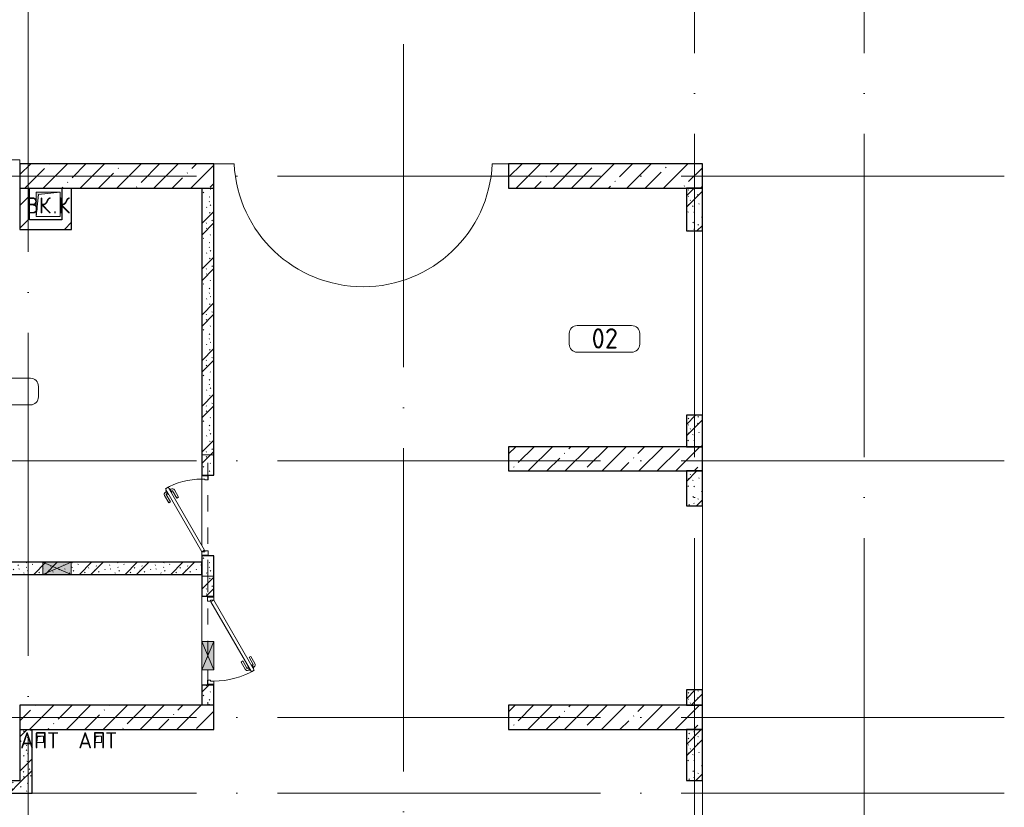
# Model space of a CAD drawing. Header units: millimetres. Extents: x -30540 to 175469, y -11730 to 122288.
# Tile 80 of 119: x 99552 to 111742, y 35538 to 45285. Entities that reach past the tile are written whole.
import ezdxf

# ---------------------------------------------------------------- set-up
doc = ezdxf.new("R2010")
doc.units = ezdxf.units.MM
doc.linetypes.add('3_ Штрих_ 1 х 1 мм', pattern=[400, 200, -200])
doc.linetypes.add('ADSK_Линия сетки', pattern=[5000, 4000, -500, 0, -500])
for name, color, linetype, lineweight in [('A-____-NOTE-TEXT', 7, 'Continuous', 18), ('A-AREA-____-IDEN', 7, 'Continuous', 9), ('A-DOOR-____-MCUT', 7, 'Continuous', 9), ('A-DOOR-____-OTLN', 7, 'Continuous', 18), ('A-DOOR-FRAM-MCUT', 7, 'Continuous', 9), ('A-FLOR-____-OTLN', 7, 'Continuous', 18), ('A-GLAZ-____-MCUT', 7, 'Continuous', 9), ('A-GLAZ-____-OTLN', 7, 'Continuous', 18), ('A-WALL-____-MCUT', 7, 'Continuous', 40), ('A-WALL-____-PATT', 7, 'Continuous', 40), ('I-WALL-____-MCUT', 7, 'Continuous', 40), ('M-EQPM-____-OTLN', 7, 'Continuous', 18), ('S-BEAM-____-OTLN', 7, 'Continuous', 18), ('S-COLS-____-MCUT', 7, 'Continuous', 40), ('S-COLS-____-OTLN', 7, 'Continuous', 18), ('S-GRID-____-OTLN', 7, 'Continuous', 9)]:
    doc.layers.add(name, color=color, linetype=linetype, lineweight=lineweight)
doc.styles.add('GOST Common', font='GOST_Common.ttf', dxfattribs={"height": 200})
doc.styles.add('GOST Common_3', font='GOST_Common.ttf', dxfattribs={"height": 250})
pattern_1 = [(45, (0, 0), (-228.0985, 228.0985), []), (45, (228.1, 0), (-228.0985, 228.0985), [403.225, -80.645, 6.706, -73.939])]
pattern_2 = [(135, (300.56, 377.28), (-565.6854, 6e-14), [10, -790]), (135, (349.8, 474.73), (-565.6854, 6e-14), [10, -790]), (135, (423.93, 473.06), (-565.6854, 6e-14), [10, -790]), (135, (229.92, 447.9), (-565.6854, 6e-14), [10, -790]), (135, (155.08, 447.9), (-565.6854, 6e-14), [10, -790]), (135, (114.9, 369.03), (-565.6854, 6e-14), [10, -790]), (135, (132.43, 285.8), (-565.6854, 6e-14), [10, -790]), (135, (214.66, 322), (-565.6854, 6e-14), [10, -790]), (135, (198.16, 261.88), (-565.6854, 6e-14), [10, -790]), (135, (45.2, 272.9), (-565.6854, 6e-14), [10, -790]), (135, (42.32, 336.16), (-565.6854, 6e-14), [10, -790]), (135, (92.26, 192.24), (-565.6854, 6e-14), [10, -790]), (135, (7.07, 149.2), (-565.6854, 6e-14), [10, -790]), (135, (80.6, 95.1), (-565.6854, 6e-14), [10, -790]), (135, (79.53, 36.94), (-565.6854, 6e-14), [10, -790]), (135, (153.87, 74.56), (-565.6854, 6e-14), [10, -790]), (135, (228.35, 124.8), (-565.6854, 6e-14), [10, -790]), (135, (279.75, 180.4), (-565.6854, 6e-14), [10, -790]), (135, (282.9, 31.63), (-565.6854, 6e-14), [10, -790]), (135, (377.38, 53.45), (-565.6854, 6e-14), [10, -790]), (135, (352.28, 102.7), (-565.6854, 6e-14), [10, -790]), (135, (354.05, 0), (-565.6854, 6e-14), [10, -790]), (135, (553.23, 16.45), (-565.6854, 6e-14), [10, -790]), (135, (542.38, 63.45), (-565.6854, 6e-14), [10, -790]), (135, (536.58, 239.3), (-565.6854, 6e-14), [10, -790]), (135, (475.85, 203.9), (-565.6854, 6e-14), [10, -790]), (135, (475.85, 316.54), (-565.6854, 6e-14), [10, -790]), (135, (520.8, 408.7), (-565.6854, 6e-14), [10, -790]), (135, (551.1, 470.8), (-565.6854, 6e-14), [10, -790]), (135, (235.25, 537.93), (-565.6854, 6e-14), [10, -790]), (135, (407.25, 547.65), (-565.6854, 6e-14), [10, -790]), (135, (94.5, 558.6), (-565.6854, 6e-14), [10, -790]), (135, (46.4, 532.3), (-565.6854, 6e-14), [10, -790]), (135, (85.56, 465.04), (-565.6854, 6e-14), [10, -790]), (135, (355.53, 181.14), (-565.6854, 6e-14), [10, -790]), (135, (362.23, 243.6), (-565.6854, 6e-14), [10, -790]), (135, (413.45, 344.1), (-565.6854, 6e-14), [10, -790]), (135, (286.3, 273.25), (-565.6854, 6e-14), [10, -790]), (135, (423.02, 263.72), (-565.6854, 6e-14), [10, -790]), (135, (162.94, 190.2), (-565.6854, 6e-14), [10, -790]), (135, (470.25, 120.93), (-565.6854, 6e-14), [10, -790]), (135, (484.48, 9.78), (-565.6854, 6e-14), [10, -790]), (45, (0, 212.13), (-565.6854, 0), []), (45, (212.13, 0), (-565.6854, 0), []), (45, (353.55, 0), (-565.6854, 0), []), (45, (0, 353.55), (-565.6854, 0), [])]
pattern_3 = [(45, (0, 0), (-424.264, 424.264), []), (45, (0, 282.8), (-424.264, 424.264), [])]

# ---------------------------------------------------------------- blocks, each defined once
blk = doc.blocks.new('КР_Колонна_ЖБ_Прямоугольная - 2400x300h_B40-2134361-01 ЭО')
at = {"layer": 'S-COLS-____-OTLN', "lineweight": 5, "true_color": 0xcccccc}
h = blk.add_hatch(dxfattribs=at)
h.set_pattern_fill('FP_92', color=254, style=0, pattern_type=2)
h.set_pattern_definition([(45, (-100755.3, -43350), (-228.0985, 228.0985), []), (45, (-100527.2, -43350), (-228.0985, 228.0985), [403.225, -80.645, 6.706, -73.939])])
h.paths.add_polyline_path([(1200, -150), (1200, 150), (-1200, 150), (-1200, -150)])
at = {"layer": 'S-COLS-____-MCUT', "color": 254, "lineweight": 30, "true_color": 0xcccccc}
for p, q in [((1200, 150), (-1200, 150)), ((-1200, 150), (-1200, -150)), ((1200, -150), (1200, 150)), ((-1200, -150), (1200, -150))]:
    blk.add_line(p, q, dxfattribs=at)
blk = doc.blocks.new('КР_Колонна_ЖБ_Прямоугольная - 2400x300h_B40-V98-01 ЭО')
at = {"layer": 'S-COLS-____-OTLN', "lineweight": 5, "true_color": 0xcccccc}
h = blk.add_hatch(dxfattribs=at)
h.set_pattern_fill('FP_94', color=254, style=0, pattern_type=2)
h.set_pattern_definition([(45, (-100755.3, -36650), (-228.0985, 228.0985), []), (45, (-100527.2, -36650), (-228.0985, 228.0985), [403.225, -80.645, 6.706, -73.939])])
h.paths.add_polyline_path([(1200, -150), (1200, 150), (-1200, 150), (-1200, -150), (-691, -150)])
at = {"layer": 'S-COLS-____-MCUT', "color": 254, "lineweight": 30, "true_color": 0xcccccc}
for p, q in [((1200, 150), (-1200, 150)), ((-1200, 150), (-1200, -150)), ((1200, -150), (1200, 150)), ((-1200, -150), (1200, -150))]:
    blk.add_line(p, q, dxfattribs=at)
blk = doc.blocks.new('АР_Дверь однопольная - 1100х2100h_Глухая_с_у_ МГН_EI30-4224661-01 ЭО')
at = {"layer": 'A-DOOR-____-MCUT', "color": 254, "lineweight": 15, "true_color": 0xcccccc}
for p, q in [((366, 575), (-500, 75)), ((-480, 40), (386, 540)), ((386, 540), (366, 575)), ((-500, 75), (-480, 40))]:
    blk.add_line(p, q, dxfattribs=at)
at = {"layer": 'A-DOOR-____-OTLN', "color": 254, "lineweight": 5, "true_color": 0xcccccc}
for p, q in [((194, 533), (283, 585)), ((206, 512), (194, 533)), ((206, 512), (295, 563)), ((340, 569), (297, 544)), ((297, 544), (301, 538)), ((308, 551), (302, 561)), ((325, 496), (321, 503)), ((330, 563), (324, 574)), ((368, 521), (325, 496)), ((336, 502), (342, 492)), ((344, 563), (340, 569)), ((358, 515), (364, 504)), ((364, 528), (368, 521)), ((251, 434), (340, 485)), ((251, 434), (264, 412)), ((264, 412), (353, 463))]:
    blk.add_line(p, q, dxfattribs=at)
for centre, radius, start, end in [((298, 559), 30, 30, 120), ((298, 559), 4.99, 30, 120), ((338, 489), 4.99, 300, 30), ((338, 489), 30, 300, 30)]:
    blk.add_arc(centre, radius, start, end, dxfattribs=at)
at = {"layer": 'A-DOOR-____-OTLN', "color": 254, "lineweight": 13, "true_color": 0xcccccc}
blk.add_arc((-500, 75), 1000, 360, 30, dxfattribs=at)
at = {"layer": 'A-DOOR-FRAM-MCUT', "color": 254, "lineweight": 15, "true_color": 0xcccccc}
for p, q in [((-540, 75), (-550, 75)), ((-500, 75), (-540, 75)), ((-540, 75), (-540, -5)), ((-500, 35), (-500, 75)), ((-490, 35), (-500, 35)), ((-490, -5), (-490, 35)), ((500, 35), (490, 35)), ((490, 35), (490, -5)), ((540, 75), (500, 75)), ((500, 75), (500, 35)), ((540, -5), (540, 75)), ((540, 75), (550, 75)), ((-540, -5), (-550, -5)), ((-540, -5), (-490, -5)), ((490, -5), (540, -5)), ((540, -5), (550, -5))]:
    blk.add_line(p, q, dxfattribs=at)
blk = doc.blocks.new('АР_Дверь однопольная - 1000х2100h_900__Глухая_1 эт-6154256-01 ЭО')
at = {"layer": 'A-DOOR-____-MCUT', "color": 254, "lineweight": 15, "true_color": 0xcccccc}
for p, q in [((329, 525), (-450, 75)), ((-430, 40), (349, 490)), ((349, 490), (329, 525)), ((-450, 75), (-430, 40))]:
    blk.add_line(p, q, dxfattribs=at)
at = {"layer": 'A-DOOR-____-OTLN', "color": 254, "lineweight": 5, "true_color": 0xcccccc}
for p, q in [((157, 483), (246, 535)), ((170, 462), (258, 513)), ((304, 519), (260, 494)), ((260, 494), (264, 488)), ((271, 501), (265, 511)), ((293, 513), (287, 524)), ((308, 513), (304, 519)), ((170, 462), (157, 483)), ((215, 384), (303, 435)), ((215, 384), (227, 362)), ((227, 362), (316, 413)), ((288, 446), (284, 453)), ((332, 471), (288, 446)), ((299, 452), (305, 442)), ((321, 465), (327, 454)), ((328, 478), (332, 471))]:
    blk.add_line(p, q, dxfattribs=at)
for centre, radius, start, end in [((261, 509), 30, 30, 120), ((261, 509), 4.99, 30, 120), ((301, 439), 4.99, 300, 30), ((301, 439), 30, 300, 30)]:
    blk.add_arc(centre, radius, start, end, dxfattribs=at)
at = {"layer": 'A-DOOR-____-OTLN', "color": 254, "lineweight": 13, "true_color": 0xcccccc}
blk.add_arc((-450, 75), 900, 360, 30, dxfattribs=at)
at = {"layer": 'A-DOOR-FRAM-MCUT', "color": 254, "lineweight": 15, "true_color": 0xcccccc}
for p, q in [((-490, 75), (-500, 75)), ((-450, 75), (-490, 75)), ((-490, 75), (-490, -5)), ((-450, 35), (-450, 75)), ((-440, 35), (-450, 35)), ((-440, -5), (-440, 35)), ((450, 35), (440, 35)), ((440, 35), (440, -5)), ((490, 75), (450, 75)), ((450, 75), (450, 35)), ((490, -5), (490, 75)), ((490, 75), (500, 75)), ((-490, -5), (-500, -5)), ((-490, -5), (-440, -5)), ((440, -5), (490, -5)), ((490, -5), (500, -5))]:
    blk.add_line(p, q, dxfattribs=at)
blk = doc.blocks.new('АР_Отверстие прямоугольное - ОВВ-4138733-01 ЭО')
at = {"layer": 'A-GLAZ-____-OTLN', "lineweight": 13, "true_color": 0xf9f9f9}
blk.add_hatch(color=7, dxfattribs=at).paths.add_polyline_path([(300, 75), (-50, 75), (-50, -75), (300, -75)])
at = {"layer": 'A-GLAZ-____-MCUT', "color": 254, "lineweight": 15, "true_color": 0xcccccc}
for p, q in [((-50, 75), (-50, -75)), ((300, 75), (300, -75))]:
    blk.add_line(p, q, dxfattribs=at)
at = {"layer": 'A-GLAZ-____-OTLN', "color": 254, "lineweight": 5, "true_color": 0xcccccc}
for p, q in [((300, 75), (-50, -75)), ((-50, 75), (300, -75))]:
    blk.add_line(p, q, dxfattribs=at)
at = {"layer": 'A-GLAZ-____-OTLN', "color": 254, "lineweight": 13, "true_color": 0xcccccc}
for p, q in [((300, 75), (-50, 75)), ((-50, 75), (-50, -75)), ((300, -75), (300, 75)), ((-50, -75), (300, -75))]:
    blk.add_line(p, q, dxfattribs=at)
blk = doc.blocks.new('АР_Перемычка - 150_Уx2_50x5__250-250-4318940-01 ЭО')
at = {"layer": 'S-BEAM-____-OTLN', "color": 254, "linetype": '3_ Штрих_ 1 х 1 мм', "lineweight": 15, "true_color": 0xdcdcdc}
for p, q in [((-800, 75), (-800, -75)), ((800, 75), (800, -75)), ((-800, 0), (10, 0)), ((10, 0), (360, 0)), ((360, 0), (800, 0))]:
    blk.add_line(p, q, dxfattribs=at)
blk = doc.blocks.new('АР_Перемычка - 150_Уx2_50x5__250-250-4318819-01 ЭО')
at = {"layer": 'S-BEAM-____-OTLN', "color": 254, "linetype": '3_ Штрих_ 1 х 1 мм', "lineweight": 15, "true_color": 0xdcdcdc}
for p, q in [((-750, 75), (-750, -75)), ((750, 75), (750, -75)), ((-750, 0), (750, 0))]:
    blk.add_line(p, q, dxfattribs=at)
blk = doc.blocks.new('АР_Отверстие прямоугольное - ОВО-4551981-01 ЭО')
at = {"layer": 'A-GLAZ-____-OTLN', "lineweight": 13, "true_color": 0xf9f9f9}
blk.add_hatch(color=7, dxfattribs=at).paths.add_polyline_path([(300, -75), (300, 75), (-50, 75), (-50, -75)])
at = {"layer": 'A-GLAZ-____-MCUT', "color": 254, "lineweight": 15, "true_color": 0xcccccc}
for p, q in [((-50, 75), (-50, -75)), ((300, 75), (300, -75))]:
    blk.add_line(p, q, dxfattribs=at)
at = {"layer": 'A-GLAZ-____-OTLN', "color": 254, "lineweight": 5, "true_color": 0xcccccc}
for p, q in [((300, 75), (-50, -75)), ((-50, 75), (300, -75))]:
    blk.add_line(p, q, dxfattribs=at)
at = {"layer": 'A-GLAZ-____-OTLN', "color": 254, "lineweight": 13, "true_color": 0xcccccc}
for p, q in [((300, 75), (-50, 75)), ((-50, 75), (-50, -75)), ((300, -75), (300, 75)), ((-50, -75), (300, -75))]:
    blk.add_line(p, q, dxfattribs=at)
blk = doc.blocks.new('АР_Канал вертикальный прямоугольный - ВК_К-5750316-01 ЭО')
at = {"layer": 'M-EQPM-____-OTLN', "lineweight": 13, "true_color": 0xe2e2e2}
blk.add_hatch(color=254, dxfattribs=at).paths.add_polyline_path([(-150, -150), (-120, 120), (150, 150), (-150, 150), (-150, 84)])
at = {"layer": 'M-EQPM-____-OTLN', "color": 253, "lineweight": 13, "true_color": 0xaaaaaa}
for p, q in [((150, 150), (-150, 150)), ((-150, 150), (-150, -150)), ((150, 150), (-150, 150)), ((-150, 150), (-150, -150)), ((-150, -150), (-150, 150)), ((-150, 150), (150, 150)), ((-120, 120), (150, 150)), ((-120, 120), (150, 150)), ((150, -150), (150, 150)), ((150, 150), (150, -150)), ((-150, -150), (-120, 120)), ((-150, -150), (-120, 120)), ((-150, -150), (150, -150)), ((150, -150), (-150, -150))]:
    blk.add_line(p, q, dxfattribs=at)
blk = doc.blocks.new('АР_Канал вертикальный прямоугольный - АПТ-2365873-01 ЭО')
at = {"layer": 'M-EQPM-____-OTLN', "lineweight": 13, "true_color": 0xe2e2e2}
blk.add_hatch(color=254, dxfattribs=at).paths.add_polyline_path([(-40, -40), (-32, 32), (40, 40), (-40, 40)])
at = {"layer": 'M-EQPM-____-OTLN', "color": 253, "lineweight": 13, "true_color": 0xaaaaaa}
for p, q in [((40, 40), (-40, 40)), ((-40, 40), (-40, -40)), ((40, 40), (-40, 40)), ((-40, 40), (-40, -40)), ((-40, -40), (-40, 40)), ((-40, 40), (40, 40)), ((-40, -40), (-32, 32)), ((-40, -40), (-32, 32)), ((-32, 32), (40, 40)), ((-32, 32), (40, 40)), ((40, -40), (40, 40)), ((40, 40), (40, -40)), ((-40, -40), (40, -40)), ((40, -40), (-40, -40))]:
    blk.add_line(p, q, dxfattribs=at)
blk = doc.blocks.new('Наметкина 10_РД_АР_К4_отсоединено_rvt-1-01 ЭО')
at = {"layer": 'A-WALL-____-PATT', "lineweight": 5, "true_color": 0xcccccc}
h = blk.add_hatch(dxfattribs=at)
h.set_pattern_fill('FP_104', color=254, style=0, pattern_type=2)
h.set_pattern_definition(pattern_3)
h.paths.add_polyline_path([(99675, 42690), (99675, 43200), (99555, 43200), (99555, 42690)])
h = blk.add_hatch(dxfattribs=at)
h.set_pattern_fill('FP_104', color=254, style=0, pattern_type=2)
h.set_pattern_definition(pattern_3)
h.paths.add_polyline_path([(100195, 42690), (100195, 43200), (100075, 43200), (100075, 42690)])
h = blk.add_hatch(dxfattribs=at)
h.set_pattern_fill('FP_105', color=254, style=0, pattern_type=2)
h.set_pattern_definition(pattern_2)
h.paths.add_polyline_path([(101805, 36800), (101955, 36800), (101955, 37050), (101805, 37050)])
h.paths.add_polyline_path([(101805, 38150), (101955, 38150), (101955, 38650), (101805, 38650)])
h.paths.add_polyline_path([(101955, 39650), (101955, 43200), (101805, 43200), (101805, 39650)])
h = blk.add_hatch(dxfattribs=at)
h.set_pattern_fill('FP_105', color=254, style=0, pattern_type=2)
h.set_pattern_definition(pattern_2)
h.paths.add_polyline_path([(108005, 42670), (108005, 43200), (107805, 43200), (107805, 42670)])
h = blk.add_hatch(dxfattribs=at)
h.set_pattern_fill('FP_105', color=254, style=0, pattern_type=2)
h.set_pattern_definition(pattern_2)
h.paths.add_polyline_path([(108005, 40000), (108005, 40390), (107805, 40390), (107805, 40000)])
h = blk.add_hatch(dxfattribs=at)
h.set_pattern_fill('FP_105', color=254, style=0, pattern_type=2)
h.set_pattern_definition(pattern_2)
h.paths.add_polyline_path([(108005, 39270), (108005, 39700), (107805, 39700), (107805, 39270)])
h = blk.add_hatch(dxfattribs=at)
h.set_pattern_fill('FP_105', color=254, style=0, pattern_type=2)
h.set_pattern_definition(pattern_2)
h.paths.add_polyline_path([(100190, 38420), (101805, 38420), (101805, 38570), (98045, 38570), (98045, 38420), (100064, 38420)])
h = blk.add_hatch(dxfattribs=at)
h.set_pattern_fill('FP_105', color=254, style=0, pattern_type=2)
h.set_pattern_definition(pattern_2)
h.paths.add_polyline_path([(108005, 36800), (108005, 36990), (107805, 36990), (107805, 36800)])
h = blk.add_hatch(dxfattribs=at)
h.set_pattern_fill('FP_105', color=254, style=0, pattern_type=2)
h.set_pattern_definition(pattern_2)
h.paths.add_polyline_path([(99705, 35715), (99705, 36500), (99555, 36500), (99555, 35715)])
h = blk.add_hatch(dxfattribs=at)
h.set_pattern_fill('FP_105', color=254, style=0, pattern_type=2)
h.set_pattern_definition(pattern_2)
h.paths.add_polyline_path([(108005, 35870), (108005, 36500), (107805, 36500), (107805, 35870)])
h = blk.add_hatch(dxfattribs=at)
h.set_pattern_fill('FP_105', color=254, style=0, pattern_type=2)
h.set_pattern_definition(pattern_2)
h.paths.add_polyline_path([(98025, 35715), (99555, 35715), (99555, 35865), (98005, 35865), (98005, 35715)])
at = {"layer": 'S-COLS-____-OTLN', "lineweight": 5, "true_color": 0xcccccc}
h = blk.add_hatch(dxfattribs=at)
h.set_pattern_fill('FP_88', color=254, style=0, pattern_type=2)
h.set_pattern_definition(pattern_1)
h.paths.add_polyline_path([(105605, 43200), (108005, 43200), (108005, 43500), (105605, 43500)])
h = blk.add_hatch(dxfattribs=at)
h.set_pattern_fill('FP_88', color=254, style=0, pattern_type=2)
h.set_pattern_definition(pattern_1)
h.paths.add_polyline_path([(105605, 39700), (108005, 39700), (108005, 40000), (105605, 40000)])
h = blk.add_hatch(dxfattribs=at)
h.set_pattern_fill('FP_88', color=254, style=0, pattern_type=2)
h.set_pattern_definition(pattern_1)
h.paths.add_polyline_path([(105605, 36500), (108005, 36500), (108005, 36800), (105605, 36800)])
at = {"layer": 'A-FLOR-____-OTLN', "color": 254, "lineweight": 13, "true_color": 0xcccccc}
for p, q in [((99555, 43550), (97955, 43550)), ((99555, 43500), (99555, 43550)), ((102207, 43500), (101955, 43500)), ((105605, 43500), (105403, 43500)), ((108005, 40390), (108005, 42670)), ((101805, 39640), (101805, 39650)), ((101805, 39650), (101805, 39640)), ((101805, 38780), (101805, 39600)), ((101805, 39600), (101805, 38780)), ((108005, 36990), (108005, 39270)), ((101805, 38650), (101805, 38660)), ((101805, 38660), (101805, 38650)), ((101805, 37590), (101805, 38150)), ((101805, 38150), (101805, 37590)), ((101805, 37240), (101805, 37590)), ((101805, 37590), (101805, 37240)), ((101805, 37050), (101805, 37240)), ((101805, 37240), (101805, 37050)), ((108005, 33590), (108005, 35870))]:
    blk.add_line(p, q, dxfattribs=at)
blk.add_arc((103805, 43580), 1600, 182.866, 357.134, dxfattribs=at)
at = {"layer": 'A-WALL-____-MCUT', "color": 254, "lineweight": 30, "true_color": 0xcccccc}
for p, q in [((107805, 43200), (107805, 42670)), ((108005, 43200), (107805, 43200)), ((108005, 42670), (108005, 43200)), ((107805, 42670), (108005, 42670)), ((108005, 40390), (107805, 40390)), ((107805, 40390), (107805, 40000)), ((108005, 40000), (108005, 40390)), ((107805, 40000), (108005, 40000)), ((107805, 39700), (107805, 39270)), ((108005, 39700), (107805, 39700)), ((108005, 39270), (108005, 39700)), ((107805, 39270), (108005, 39270)), ((107805, 36990), (107805, 36800)), ((108005, 36990), (107805, 36990)), ((108005, 36800), (108005, 36990)), ((107805, 36800), (108005, 36800)), ((108005, 36500), (107805, 36500)), ((107805, 36500), (107805, 35870)), ((108005, 35870), (108005, 36500)), ((107805, 35870), (108005, 35870))]:
    blk.add_line(p, q, dxfattribs=at)
at = {"layer": 'I-WALL-____-MCUT', "color": 254, "lineweight": 30, "true_color": 0xcccccc}
for p, q in [((99555, 43200), (99555, 42690)), ((99675, 42810), (99675, 43200)), ((100075, 43200), (100075, 42810)), ((100195, 42690), (100195, 43200)), ((101805, 43200), (101805, 39650)), ((101955, 39650), (101955, 43200)), ((100075, 42810), (99675, 42810)), ((99555, 42690), (99675, 42690)), ((99675, 42690), (100075, 42690)), ((100075, 42690), (100195, 42690)), ((101805, 39650), (101955, 39650)), ((101805, 38650), (101805, 38150)), ((101955, 38650), (101805, 38650)), ((101955, 38150), (101955, 38650)), ((99840, 38570), (99445, 38570)), ((100190, 38570), (99840, 38570)), ((101805, 38570), (100190, 38570)), ((101805, 38420), (101805, 38570)), ((99445, 38420), (99840, 38420)), ((99840, 38420), (100190, 38420)), ((100190, 38420), (101805, 38420)), ((101805, 38150), (101955, 38150)), ((101805, 37050), (101805, 36800)), ((101955, 37050), (101805, 37050)), ((101955, 36800), (101955, 37050)), ((99555, 36500), (99555, 35865)), ((99705, 35715), (99705, 36500)), ((99555, 35865), (98305, 35865)), ((98305, 35715), (99555, 35715)), ((99555, 35715), (99705, 35715))]:
    blk.add_line(p, q, dxfattribs=at)
at = {"layer": 'S-COLS-____-MCUT', "color": 254, "lineweight": 30, "true_color": 0xcccccc}
for p, q in [((108005, 43500), (105605, 43500)), ((105605, 43500), (105605, 43200)), ((108005, 43200), (108005, 43500)), ((105605, 43200), (108005, 43200)), ((108005, 40000), (105605, 40000)), ((105605, 40000), (105605, 39700)), ((108005, 39700), (108005, 40000)), ((105605, 39700), (108005, 39700)), ((108005, 36800), (105605, 36800)), ((105605, 36800), (105605, 36500)), ((108005, 36500), (108005, 36800)), ((105605, 36500), (108005, 36500))]:
    blk.add_line(p, q, dxfattribs=at)
at = {"layer": 'A-DOOR-____-OTLN', "color": 254, "lineweight": 13, "true_color": 0xcccccc}
for name, p, rotation in [('АР_Дверь однопольная - 1000х2100h_900__Глухая_1 эт-6154256-01 ЭО', (101880, 39150), 89.99999999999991), ('АР_Дверь однопольная - 1100х2100h_Глухая_с_у_ МГН_EI30-4224661-01 ЭО', (101880, 37600), 269.9999999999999)]:
    blk.add_blockref(name, p, dxfattribs=dict(at, rotation=rotation))
at = {"layer": 'A-GLAZ-____-OTLN', "color": 254, "lineweight": 13, "true_color": 0xcccccc}
for name, p, rotation in [('АР_Отверстие прямоугольное - ОВВ-4138733-01 ЭО', (100140, 38495), 180), ('АР_Отверстие прямоугольное - ОВО-4551981-01 ЭО', (101880, 37540), 269.9999999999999)]:
    blk.add_blockref(name, p, dxfattribs=dict(at, rotation=rotation))
at = {"layer": 'M-EQPM-____-OTLN', "color": 253, "lineweight": 5, "true_color": 0xaaaaaa}
for name, p in [('АР_Канал вертикальный прямоугольный - ВК_К-5750316-01 ЭО', (99905, 43000)), ('АР_Канал вертикальный прямоугольный - АПТ-2365873-01 ЭО', (99805, 36380)), ('АР_Канал вертикальный прямоугольный - АПТ-2365873-01 ЭО', (100525, 36380))]:
    blk.add_blockref(name, p, dxfattribs=at)
at = {"layer": 'S-BEAM-____-OTLN', "color": 254, "lineweight": 13, "true_color": 0xcccccc}
for name, p, rotation in [('АР_Перемычка - 150_Уx2_50x5__250-250-4318819-01 ЭО', (101880, 39150), 89.99999999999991), ('АР_Перемычка - 150_Уx2_50x5__250-250-4318940-01 ЭО', (101880, 37600), 269.9999999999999)]:
    blk.add_blockref(name, p, dxfattribs=dict(at, rotation=rotation))
at = {"layer": 'S-COLS-____-OTLN', "color": 254, "lineweight": 13, "true_color": 0xcccccc}
for name, p in [('КР_Колонна_ЖБ_Прямоугольная - 2400x300h_B40-2134361-01 ЭО', (100755, 43350)), ('КР_Колонна_ЖБ_Прямоугольная - 2400x300h_B40-V98-01 ЭО', (100755, 36650))]:
    blk.add_blockref(name, p, dxfattribs=at)
at = {"layer": 'A-____-NOTE-TEXT', "color": 253, "lineweight": 5, "true_color": 0xaaaaaa, "char_height": 200, "attachment_point": 1, "style": 'GOST Common'}
for s, insert, width in [('ВК', (99630, 43087), 400.84), ('\\fGOST Common|b0|i0|c204|p34|;К', (100027, 43087), 192.4), ('\\fGOST Common|b0|i0|c204|p34|;.', (99961, 43087), 80.17), ('АПТ', (99557, 36467), 609.28), ('АПТ', (100277, 36467), 609.28)]:
    blk.add_mtext(s, dxfattribs=dict(at, insert=insert, width=width))
blk = doc.blocks.new('Марка помещения 2 - Марка помещения 2-1605974-01 ЭО')
at = {"layer": 'A-AREA-____-IDEN', "color": 253, "true_color": 0xaaaaaa}
for p, q in [((-1.797, 0.841), (1.569, 0.841)), ((-2.297, -0.309), (-2.297, 0.341)), ((2.069, 0.341), (2.069, -0.309)), ((1.569, -0.809), (-1.797, -0.809))]:
    blk.add_line(p, q, dxfattribs=at)
for centre, start, end in [((-1.797, 0.341), 90, 180), ((1.569, 0.341), 0, 90), ((-1.797, -0.309), 180, 270), ((1.569, -0.309), 270, 360)]:
    blk.add_arc(centre, 0.5, start, end, dxfattribs=at)

msp = doc.modelspace()

# ---------------------------------------------------------------- linework, layer by layer
at = {"layer": 'S-GRID-____-OTLN', "color": 253, "linetype": 'ADSK_Линия сетки', "true_color": 0xaaaaaa}
for p, q in [((104305.3, -9017.8), (104305.3, 57662.6)), ((99655.3, -7590.4), (99655.3, 56550)), ((107905.3, -10130.4), (107905.3, 56550)), ((110005.3, -10130.4), (110005.3, 56550)), ((111741.6, 43350), (78589.2, 43350)), ((111741.6, 39825), (78589.2, 39825)), ((111741.6, 36650), (81129.2, 36650)), ((111741.6, 35715), (78589.2, 35715))]:
    msp.add_line(p, q, dxfattribs=at)

# ---------------------------------------------------------------- block references
at = {"lineweight": 5}
msp.add_blockref('Наметкина 10_РД_АР_К4_отсоединено_rvt-1-01 ЭО', (0, 0), dxfattribs=at)
at = {"layer": 'A-AREA-____-IDEN', "color": 253, "true_color": 0xaaaaaa, "xscale": 199.9999999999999, "yscale": 199.9999999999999, "zscale": 199.9999999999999}
for p in [(106814.3, 41331.7), (99370.4, 40679.3)]:
    msp.add_blockref('Марка помещения 2 - Марка помещения 2-1605974-01 ЭО', p, dxfattribs=at)

# ---------------------------------------------------------------- texts
at = {"layer": 'A-AREA-____-IDEN', "color": 253, "true_color": 0xaaaaaa, "insert": (106632.8, 41465.5), "char_height": 250, "width": 448.945, "attachment_point": 1, "style": 'GOST Common_3'}
msp.add_mtext('02', dxfattribs=at)

doc.saveas('drawing.dxf')
